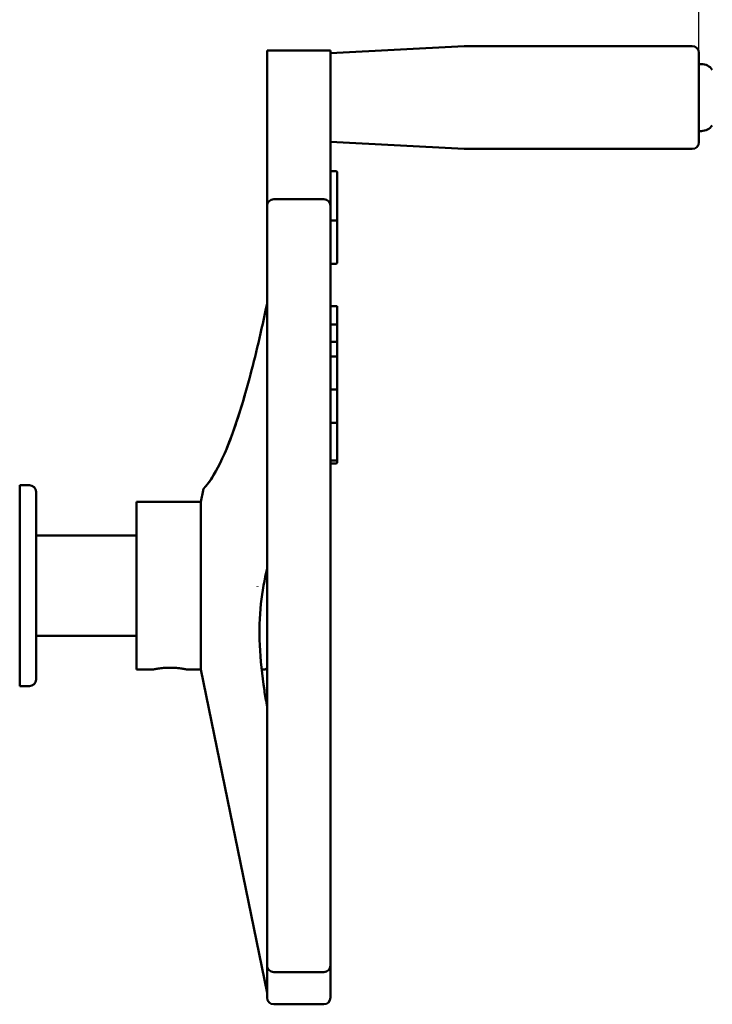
# Model space of a CAD drawing. Header units: millimetres. Extents: x -4631 to 9712, y -389 to 1491.
# Tile 19 of 33: x 653 to 756, y 680 to 827. Entities that reach past the tile are written whole.
import ezdxf

# ---------------------------------------------------------------- set-up
doc = ezdxf.new("R2010")
doc.units = ezdxf.units.MM
doc.header["$LTSCALE"] = 4
doc.layers.add('Видимый контур (ГОСТ)', color=7, linetype='Continuous', lineweight=50)
doc.layers.add('Размер (ГОСТ)', color=7, linetype='Continuous', lineweight=25)
doc.styles.add('Обычный текст (ГОСТ)', font='GOST Common Italic.ttf')
doc.dimstyles.new('Обычный (ГОСТ)', dxfattribs={"dimscale": 4, "dimtxt": 3.5, "dimasz": 3.5, "dimexe": 1, "dimexo": 0, "dimgap": 0.5, "dimtad": 1, "dimtxsty": 'Обычный текст (ГОСТ)', "dimblk": 'Filled-1', "dimcen": 0.09, "dimdle": 15, "dimclrd": 256, "dimclre": 256, "dimclrt": 256, "dimazin": 2, "dimtfac": 0.714286, "dimtdec": 3, "dimtmove": 0, "dimatfit": 3, "dimfxl": 1, "dimtolj": 1, "dimlwd": 25, "dimlwe": 25, "dimarcsym": 0})

# ---------------------------------------------------------------- blocks, each defined once
blk = doc.blocks.new('Filled-1')
at = {"color": 0}
for p, q in [((0, 0), (-1, 0.143)), ((-1, 0.143), (-1, -0.143)), ((-1, 0), (0, 0)), ((-1, -0.143), (0, 0))]:
    blk.add_line(p, q, dxfattribs=at)
at = {"color": 0, "flags": 128}
blk.add_lwpolyline([(-1, -0.143), (0, 0), (-1, 0.143), (-1, -0.143)], dxfattribs=at)
at = {"color": 0}
blk.add_solid([(-1, -0.143), (0, 0), (-1, 0.143), (-1, -0.143)], dxfattribs=at)
blk = doc.blocks.new('*D12')
at = {"layer": 'Defpoints', "color": 0, "linetype": 'Continuous', "transparency": 16777216}
for p in [(754.11, 1022.63), (524.11, 962.63), (754.11, 822.29)]:
    blk.add_point(p, dxfattribs=at)
at = {"layer": 'Размер (ГОСТ)', "linetype": 'Continuous', "lineweight": 25, "transparency": 16777216}
for p, q in [((524.11, 962.63), (524.11, 1026.63)), ((754.11, 822.29), (754.11, 1026.63)), ((538.11, 1022.63), (740.11, 1022.63))]:
    blk.add_line(p, q, dxfattribs=at)
at = {"layer": 'Размер (ГОСТ)', "linetype": 'Continuous', "lineweight": 25, "transparency": 16777216, "xscale": 14, "yscale": 14, "zscale": 14, "rotation": 180}
blk.add_blockref('Filled-1', (524.11, 1022.63), dxfattribs=at)
at = {"layer": 'Размер (ГОСТ)', "linetype": 'Continuous', "lineweight": 25, "transparency": 16777216, "xscale": 14, "yscale": 14, "zscale": 14}
blk.add_blockref('Filled-1', (754.11, 1022.63), dxfattribs=at)
at = {"layer": 'Размер (ГОСТ)', "linetype": 'Continuous', "lineweight": 25, "transparency": 16777216, "insert": (624.24, 1038.63), "char_height": 14, "attachment_point": 1, "style": 'Обычный текст (ГОСТ)'}
blk.add_mtext('\\A1;230', dxfattribs=at)

msp = doc.modelspace()

# ---------------------------------------------------------------- linework, layer by layer
at = {"layer": 'Видимый контур (ГОСТ)'}
for p, q in [((699.114, 822.242), (719.088, 823.289)), ((719.14, 823.29), (753.114, 823.29)), ((689.648, 822.608), (689.648, 815.866)), ((689.648, 822.608), (699.114, 822.608)), ((699.114, 822.608), (699.114, 815.867)), ((754.114, 822.29), (754.114, 808.926)), ((754.482, 820.608), (754.114, 820.608)), ((699.114, 815.867), (699.114, 815.867)), ((689.648, 809.341), (689.648, 814.176)), ((699.114, 814.176), (699.114, 809.341)), ((754.482, 810.608), (754.114, 810.608)), ((689.648, 809.341), (689.648, 799.425)), ((699.114, 799.425), (699.114, 809.341)), ((699.114, 808.974), (719.088, 807.927)), ((719.14, 807.926), (753.114, 807.926)), ((699.914, 804.619), (699.114, 804.619)), ((700.114, 804.419), (700.114, 797.043)), ((698.114, 800.425), (690.648, 800.425)), ((689.648, 786.912), (689.648, 799.425)), ((699.114, 799.425), (699.114, 786.912)), ((699.914, 797.243), (699.114, 797.243)), ((700.114, 790.959), (700.114, 797.043)), ((699.914, 790.759), (699.114, 790.759)), ((689.648, 786.912), (689.648, 769.738)), ((699.114, 769.738), (699.114, 786.912)), ((700.114, 784.451), (699.114, 784.451)), ((700.114, 784.451), (700.114, 783.584)), ((700.114, 783.584), (700.114, 781.535)), ((699.914, 781.735), (699.114, 781.735)), ((700.114, 781.242), (700.114, 781.535)), ((700.114, 779.078), (700.114, 781.242)), ((699.914, 779.159), (699.114, 779.159)), ((700.114, 778.959), (700.114, 779.078)), ((700.114, 778.278), (700.114, 778.959)), ((700.114, 776.753), (700.114, 778.278)), ((699.914, 776.953), (699.114, 776.953)), ((700.114, 773.788), (700.114, 776.753)), ((700.114, 771.826), (700.114, 773.788)), ((699.914, 772.026), (699.114, 772.026)), ((700.114, 771.622), (700.114, 771.826)), ((700.114, 771.62), (700.114, 771.622)), ((700.114, 770.427), (700.114, 771.62)), ((700.114, 769.222), (700.114, 770.427)), ((689.648, 752.645), (689.648, 769.738)), ((699.114, 769.738), (699.114, 752.645)), ((700.114, 766.86), (700.114, 769.222)), ((699.914, 767.061), (699.114, 767.061)), ((700.114, 766.71), (700.114, 766.86)), ((700.114, 765.266), (700.114, 766.71)), ((700.114, 763.306), (700.114, 765.266)), ((700.114, 761.897), (700.114, 763.306)), ((700.114, 761.617), (700.114, 761.897)), ((700.114, 761.183), (700.114, 761.617)), ((699.914, 761.417), (699.114, 761.417)), ((699.914, 760.983), (699.114, 760.983)), ((652.721, 757.729), (652.721, 727.729)), ((652.721, 757.729), (654.167, 757.729)), ((680.11, 756.977), (680.126, 757.055)), ((655.167, 756.729), (655.167, 728.729)), ((679.752, 755.229), (680.1, 756.926)), ((670.167, 755.229), (670.167, 730.229)), ((670.167, 755.229), (679.752, 755.229)), ((679.752, 755.229), (679.752, 730.229)), ((689.648, 752.645), (689.648, 732.813)), ((699.114, 732.813), (699.114, 752.645)), ((655.167, 750.229), (670.167, 750.229)), ((688.2, 742.596), (688.2, 742.639)), ((655.167, 735.229), (670.167, 735.229)), ((689.648, 715.721), (689.648, 732.813)), ((699.114, 732.813), (699.114, 715.721)), ((670.167, 730.229), (672.667, 730.229)), ((677.667, 730.229), (679.752, 730.229)), ((679.752, 730.229), (689.648, 681.954)), ((688.829, 730.229), (689.167, 730.229)), ((652.721, 727.729), (654.167, 727.729)), ((689.648, 715.721), (689.648, 698.546)), ((699.114, 698.546), (699.114, 715.721)), ((689.648, 686.034), (689.648, 698.546)), ((699.114, 698.546), (699.114, 686.034)), ((689.648, 686.034), (689.648, 681.229)), ((690.648, 685.034), (698.114, 685.034)), ((699.114, 681.229), (699.114, 686.034)), ((690.648, 680.229), (698.114, 680.229))]:
    msp.add_line(p, q, dxfattribs=at)
for centre, radius, start, end in [((719.14, 822.29), 1, 90, 93), ((753.114, 822.29), 1, 0, 90), ((754.482, 818.608), 2, 35.23355, 89.99), ((754.482, 812.608), 2, 270.01, 324.76645), ((753.114, 808.926), 1, 270, 0), ((719.14, 808.926), 1, 267, 270), ((699.914, 804.419), 0.2, 0, 90), ((690.648, 799.425), 1, 90, 180), ((698.114, 799.425), 1, 0, 90), ((699.914, 797.043), 0.2, 0, 90), ((699.914, 790.959), 0.2, 270, 0), ((699.914, 781.535), 0.2, 0, 90), ((699.914, 778.959), 0.2, 0, 90), ((699.914, 776.753), 0.2, 0, 90), ((699.914, 766.788), 0.2, 348.22815, 348.27169), ((699.914, 761.183), 0.2, 270, 0), ((654.167, 756.729), 1, 0, 90), ((689.167, 731.229), 1, 270, 298.79922), ((654.167, 728.729), 1, 270, 0), ((690.648, 686.034), 1, 180, 270), ((698.114, 686.034), 1, 270, 0), ((690.648, 681.229), 1, 180, 270), ((698.114, 681.229), 1, 270, 0)]:
    msp.add_arc(centre, radius, start, end, dxfattribs=at)
for points, knots in [([(689.649, 815.867), (689.648, 815.787), (689.648, 815.709), (689.648, 815.365), (689.648, 815.145), (689.648, 814.73), (689.648, 814.49), (689.648, 814.178), (689.648, 814.177), (689.648, 814.176)], [0, 0, 0, 0, 0.02370475, 0.02370475, 0.10518486, 0.10518486, 0.27603575, 0.27603575, 0.27668482, 0.27668482, 0.27668482, 0.27668482]), ([(699.114, 814.176), (699.114, 814.177), (699.114, 814.178), (699.114, 814.483), (699.114, 814.737), (699.114, 815.14), (699.114, 815.361), (699.114, 815.709), (699.114, 815.788), (699.114, 815.867)], [-0.00042259, -0.00042259, -0.00042259, -0.00042259, 0, 0, 0.11029849, 0.11029849, 0.16231412, 0.16231412, 0.17718953, 0.17718953, 0.17718953, 0.17718953]), ([(680.131, 757.045), (680.152, 757.105), (680.178, 757.164), (680.222, 757.241), (680.236, 757.263), (680.26, 757.299), (680.271, 757.315), (680.288, 757.337), (680.294, 757.344), (680.304, 757.357), (680.309, 757.363), (680.319, 757.375), (680.324, 757.381), (680.331, 757.388), (680.334, 757.391), (680.339, 757.397), (680.341, 757.399), (680.346, 757.405), (680.348, 757.407), (680.353, 757.412), (680.354, 757.413), (680.358, 757.418), (680.362, 757.421), (680.387, 757.448), (680.428, 757.493), (680.668, 757.771), (681.021, 758.205), (682.152, 759.965), (683.064, 761.743), (684.969, 766.63), (686.009, 769.891), (687.909, 776.986), (688.799, 780.783), (689.648, 784.815)], [0.0125363, 0.0125363, 0.0125363, 0.0125363, 0.031597, 0.031597, 0.0392577, 0.0392577, 0.0450098, 0.0450098, 0.0478568, 0.0478568, 0.050598, 0.050598, 0.0540351, 0.0540351, 0.0570674, 0.0570674, 0.0618243, 0.0618243, 0.0719698, 0.0719698, 0.102363, 0.102363, 0.1935062, 0.1935062, 0.4671016, 0.4671016, 1.2911965, 1.2911965, 2.691672, 2.691672, 4.2130746, 4.2130746, 5.5726004, 5.5726004, 5.5726004, 5.5726004]), ([(699.914, 772.026), (699.935, 772.026), (699.955, 772.023), (699.995, 772.01), (700.015, 772), (700.05, 771.974), (700.066, 771.958), (700.091, 771.922), (700.1, 771.903), (700.109, 771.873), (700.111, 771.864), (700.113, 771.845), (700.114, 771.836), (700.114, 771.826)], [0, 0, 0, 0, 0.006172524, 0.006172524, 0.012595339, 0.012595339, 0.019243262, 0.019243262, 0.025589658, 0.025589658, 0.028412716, 0.028412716, 0.03129514, 0.03129514, 0.03129514, 0.03129514]), ([(683.385, 762.636), (683.662, 763.283), (683.943, 763.986), (684.913, 766.569), (685.622, 768.73), (686.322, 771.152)], [2.4104348, 2.4104348, 2.4104348, 2.4104348, 2.8423061, 2.8423061, 3.8894325, 3.8894325, 3.8894325, 3.8894325]), ([(699.914, 767.06), (699.935, 767.06), (699.956, 767.057), (699.996, 767.044), (700.015, 767.034), (700.05, 767.008), (700.066, 766.992), (700.091, 766.956), (700.1, 766.937), (700.109, 766.907), (700.111, 766.898), (700.113, 766.88), (700.114, 766.87), (700.114, 766.86)], [0, 0, 0, 0, 0.006183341, 0.006183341, 0.012616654, 0.012616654, 0.019267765, 0.019267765, 0.025608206, 0.025608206, 0.028410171, 0.028410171, 0.031270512, 0.031270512, 0.031270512, 0.031270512]), ([(700.114, 761.617), (700.114, 761.61), (700.114, 761.603), (700.112, 761.589), (700.111, 761.582), (700.105, 761.554), (700.097, 761.534), (700.075, 761.498), (700.062, 761.481), (700.03, 761.453), (700.012, 761.442), (699.968, 761.423), (699.941, 761.417), (699.914, 761.417)], [0, 0, 0, 0, 0.002165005, 0.002165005, 0.004303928, 0.004303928, 0.010626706, 0.010626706, 0.016957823, 0.016957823, 0.023281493, 0.023281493, 0.031252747, 0.031252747, 0.031252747, 0.031252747]), ([(680.82, 757.971), (681.038, 758.258), (681.321, 758.661), (681.724, 759.316), (681.817, 759.472), (681.912, 759.636)], [0.85715075, 0.85715075, 0.85715075, 0.85715075, 1.43878647, 1.43878647, 1.60636391, 1.60636391, 1.60636391, 1.60636391]), ([(689.648, 745.316), (689.268, 743.666), (688.94, 741.891), (688.294, 736.139), (688.557, 731.685), (689.368, 726.29), (689.505, 725.446), (689.648, 724.596)], [3.8367356, 3.8367356, 3.8367356, 3.8367356, 4.5441691, 4.5441691, 6.0027049, 6.0027049, 6.2702773, 6.2702773, 6.2702773, 6.2702773]), ([(672.667, 730.229), (672.667, 730.229), (672.73, 730.242), (672.985, 730.29), (673.177, 730.323), (673.62, 730.387), (673.901, 730.42), (674.517, 730.468), (674.852, 730.482), (675.167, 730.482)], [1.13335401, 1.13335401, 1.13335401, 1.13335401, 1.22779753, 1.22779753, 1.32224106, 1.32224106, 1.41668987, 1.41668987, 1.51113868, 1.51113868, 1.51113868, 1.51113868]), ([(675.167, 730.482), (675.481, 730.482), (675.817, 730.468), (676.432, 730.42), (676.713, 730.387), (677.156, 730.323), (677.348, 730.29), (677.603, 730.242), (677.667, 730.229), (677.667, 730.229)], [0, 0, 0, 0, 0.09444881, 0.09444881, 0.18889763, 0.18889763, 0.28334115, 0.28334115, 0.37778467, 0.37778467, 0.37778467, 0.37778467])]:
    msp.add_open_spline(points, degree=3, knots=knots, dxfattribs=at)
for points in [[(680.098, 756.924), (680.101, 756.941), (680.105, 756.959), (680.11, 756.977)], [(680.098, 756.924), (680.098, 756.924), (680.098, 756.924), (680.098, 756.924)]]:
    msp.add_open_spline(points, degree=3, dxfattribs=at)

# ---------------------------------------------------------------- dimensions: what is measured, and where the dimension line sits
at = {"layer": 'Размер (ГОСТ)', "linetype": 'Continuous', "lineweight": 25}
dim = msp.add_linear_dim(base=(754.114, 1022.629), p1=(524.115, 962.629), p2=(754.114, 822.29), angle=180, dimstyle='Обычный (ГОСТ)', override={"dimgap": 0.5, "dimdec": 2, "dimtol": 0, "dimlim": 0, "dimtp": 0, "dimtm": 0, "dimtdec": 3, "dimtofl": 0, "dimatfit": 1}, dxfattribs=at)
dim.commit()
dim.dimension.update_dxf_attribs({"geometry": '*D12', "text_midpoint": (639.114, 1022.629), "dimtype": 160})

doc.saveas('drawing.dxf')
